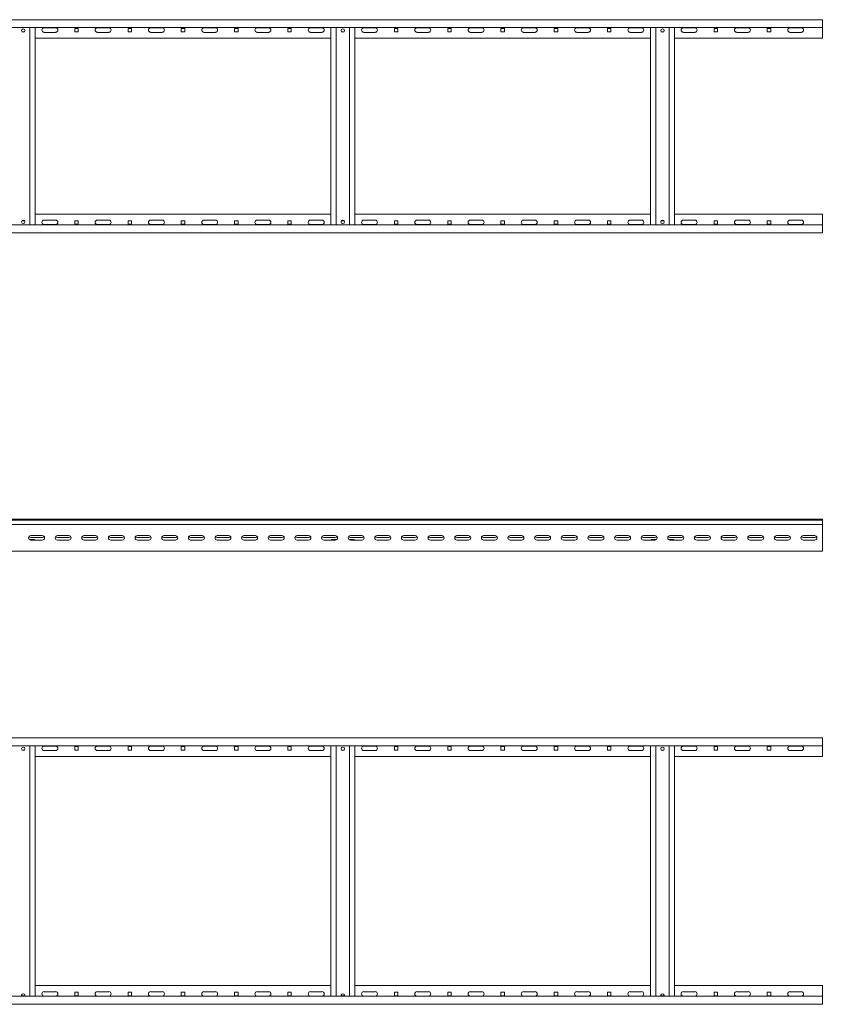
# Model space of a CAD drawing. Header units: millimetres. Extents: x -1633 to 3659, y -6913 to -187.
# Tile 5 of 11: x 2153 to 3659, y -5224 to -3376. Entities that reach past the tile are written whole.
import ezdxf

# ---------------------------------------------------------------- set-up
doc = ezdxf.new("R2010")
doc.units = ezdxf.units.MM

msp = doc.modelspace()

# ---------------------------------------------------------------- linework, layer by layer
at = {"color": 7, "linetype": 'Continuous', "lineweight": 15}
for p, q in [((3659.2, -3375.5), (659.2, -3375.5)), ((3659.2, -3375.5), (3659.2, -3379.5)), ((3659.2, -3379.5), (3659.2, -3390.5)), ((3659.2, -3390.5), (659.2, -3390.5)), ((2156.8, -3398.3), (2161.5, -3398.3)), ((2171.7, -3390.5), (2171.7, -3760.5)), ((2181.7, -3390.5), (2181.7, -3760.5)), ((2198.4, -3390.8), (2219.9, -3390.8)), ((2219.9, -3399.3), (2198.4, -3399.3)), ((2262.4, -3391.8), (2255.9, -3391.8)), ((2255.9, -3391.8), (2255.9, -3398.3)), ((2255.9, -3398.3), (2262.4, -3398.3)), ((2262.4, -3398.3), (2262.4, -3391.8)), ((2298.4, -3390.8), (2319.9, -3390.8)), ((2319.9, -3399.3), (2298.4, -3399.3)), ((2362.4, -3391.8), (2355.9, -3391.8)), ((2355.9, -3391.8), (2355.9, -3398.3)), ((2355.9, -3398.3), (2362.4, -3398.3)), ((2362.4, -3398.3), (2362.4, -3391.8)), ((2398.4, -3390.8), (2419.9, -3390.8)), ((2419.9, -3399.3), (2398.4, -3399.3)), ((2462.4, -3391.8), (2455.9, -3391.8)), ((2455.9, -3391.8), (2455.9, -3398.3)), ((2455.9, -3398.3), (2462.4, -3398.3)), ((2462.4, -3398.3), (2462.4, -3391.8)), ((2498.4, -3390.8), (2519.9, -3390.8)), ((2519.9, -3399.3), (2498.4, -3399.3)), ((2562.4, -3391.8), (2555.9, -3391.8)), ((2555.9, -3391.8), (2555.9, -3398.3)), ((2555.9, -3398.3), (2562.4, -3398.3)), ((2562.4, -3398.3), (2562.4, -3391.8)), ((2598.4, -3390.8), (2619.9, -3390.8)), ((2619.9, -3399.3), (2598.4, -3399.3)), ((2662.4, -3391.8), (2655.9, -3391.8)), ((2655.9, -3391.8), (2655.9, -3398.3)), ((2655.9, -3398.3), (2662.4, -3398.3)), ((2662.4, -3398.3), (2662.4, -3391.8)), ((2698.4, -3390.8), (2719.9, -3390.8)), ((2719.9, -3399.3), (2698.4, -3399.3)), ((2736.7, -3390.5), (2736.7, -3760.5)), ((2746.7, -3390.5), (2746.7, -3760.5)), ((2756.8, -3398.3), (2761.5, -3398.3)), ((2771.7, -3390.5), (2771.7, -3760.5)), ((2781.7, -3390.5), (2781.7, -3760.5)), ((2798.4, -3390.8), (2819.9, -3390.8)), ((2819.9, -3399.3), (2798.4, -3399.3)), ((2862.4, -3391.8), (2855.9, -3391.8)), ((2855.9, -3391.8), (2855.9, -3398.3)), ((2855.9, -3398.3), (2862.4, -3398.3)), ((2862.4, -3398.3), (2862.4, -3391.8)), ((2898.4, -3390.8), (2919.9, -3390.8)), ((2919.9, -3399.3), (2898.4, -3399.3)), ((2962.4, -3391.8), (2955.9, -3391.8)), ((2955.9, -3391.8), (2955.9, -3398.3)), ((2955.9, -3398.3), (2962.4, -3398.3)), ((2962.4, -3398.3), (2962.4, -3391.8)), ((2998.4, -3390.8), (3019.9, -3390.8)), ((3019.9, -3399.3), (2998.4, -3399.3)), ((3062.4, -3391.8), (3055.9, -3391.8)), ((3055.9, -3391.8), (3055.9, -3398.3)), ((3055.9, -3398.3), (3062.4, -3398.3)), ((3062.4, -3398.3), (3062.4, -3391.8)), ((3098.4, -3390.8), (3119.9, -3390.8)), ((3119.9, -3399.3), (3098.4, -3399.3)), ((3162.4, -3391.8), (3155.9, -3391.8)), ((3155.9, -3391.8), (3155.9, -3398.3)), ((3155.9, -3398.3), (3162.4, -3398.3)), ((3162.4, -3398.3), (3162.4, -3391.8)), ((3198.4, -3390.8), (3219.9, -3390.8)), ((3219.9, -3399.3), (3198.4, -3399.3)), ((3262.4, -3391.8), (3255.9, -3391.8)), ((3255.9, -3391.8), (3255.9, -3398.3)), ((3255.9, -3398.3), (3262.4, -3398.3)), ((3262.4, -3398.3), (3262.4, -3391.8)), ((3298.4, -3390.8), (3319.9, -3390.8)), ((3319.9, -3399.3), (3298.4, -3399.3)), ((3336.7, -3390.5), (3336.7, -3760.5)), ((3346.7, -3390.5), (3346.7, -3760.5)), ((3356.8, -3398.3), (3361.5, -3398.3)), ((3371.7, -3390.5), (3371.7, -3760.5)), ((3381.7, -3390.5), (3381.7, -3760.5)), ((3398.4, -3390.8), (3419.9, -3390.8)), ((3419.9, -3399.3), (3398.4, -3399.3)), ((3462.4, -3391.8), (3455.9, -3391.8)), ((3455.9, -3391.8), (3455.9, -3398.3)), ((3455.9, -3398.3), (3462.4, -3398.3)), ((3462.4, -3398.3), (3462.4, -3391.8)), ((3498.4, -3390.8), (3519.9, -3390.8)), ((3519.9, -3399.3), (3498.4, -3399.3)), ((3562.4, -3391.8), (3555.9, -3391.8)), ((3555.9, -3391.8), (3555.9, -3398.3)), ((3555.9, -3398.3), (3562.4, -3398.3)), ((3562.4, -3398.3), (3562.4, -3391.8)), ((3598.4, -3390.8), (3619.9, -3390.8)), ((3619.9, -3399.3), (3598.4, -3399.3)), ((3659.2, -3410.5), (3659.2, -3390.5)), ((2736.7, -3410.5), (2181.7, -3410.5)), ((3336.7, -3410.5), (2781.7, -3410.5)), ((3659.2, -3410.5), (3381.7, -3410.5)), ((2181.7, -3740.5), (2736.7, -3740.5)), ((2198.4, -3751.8), (2219.9, -3751.8)), ((2298.4, -3751.8), (2319.9, -3751.8)), ((2398.4, -3751.8), (2419.9, -3751.8)), ((2498.4, -3751.8), (2519.9, -3751.8)), ((2598.4, -3751.8), (2619.9, -3751.8)), ((2698.4, -3751.8), (2719.9, -3751.8)), ((2781.7, -3740.5), (3336.7, -3740.5)), ((2798.4, -3751.8), (2819.9, -3751.8)), ((2898.4, -3751.8), (2919.9, -3751.8)), ((2998.4, -3751.8), (3019.9, -3751.8)), ((3098.4, -3751.8), (3119.9, -3751.8)), ((3198.4, -3751.8), (3219.9, -3751.8)), ((3298.4, -3751.8), (3319.9, -3751.8)), ((3381.7, -3740.5), (3659.2, -3740.5)), ((3398.4, -3751.8), (3419.9, -3751.8)), ((3498.4, -3751.8), (3519.9, -3751.8)), ((3598.4, -3751.8), (3619.9, -3751.8)), ((3659.2, -3740.5), (3659.2, -3760.5)), ((659.2, -3760.5), (3659.2, -3760.5)), ((2161.5, -3752.8), (2156.8, -3752.8)), ((2219.9, -3760.3), (2198.4, -3760.3)), ((2255.9, -3752.8), (2255.9, -3759.3)), ((2262.4, -3752.8), (2255.9, -3752.8)), ((2255.9, -3759.3), (2262.4, -3759.3)), ((2262.4, -3759.3), (2262.4, -3752.8)), ((2319.9, -3760.3), (2298.4, -3760.3)), ((2355.9, -3752.8), (2355.9, -3759.3)), ((2362.4, -3752.8), (2355.9, -3752.8)), ((2355.9, -3759.3), (2362.4, -3759.3)), ((2362.4, -3759.3), (2362.4, -3752.8)), ((2419.9, -3760.3), (2398.4, -3760.3)), ((2455.9, -3752.8), (2455.9, -3759.3)), ((2462.4, -3752.8), (2455.9, -3752.8)), ((2455.9, -3759.3), (2462.4, -3759.3)), ((2462.4, -3759.3), (2462.4, -3752.8)), ((2519.9, -3760.3), (2498.4, -3760.3)), ((2555.9, -3752.8), (2555.9, -3759.3)), ((2562.4, -3752.8), (2555.9, -3752.8)), ((2555.9, -3759.3), (2562.4, -3759.3)), ((2562.4, -3759.3), (2562.4, -3752.8)), ((2619.9, -3760.3), (2598.4, -3760.3)), ((2655.9, -3752.8), (2655.9, -3759.3)), ((2662.4, -3752.8), (2655.9, -3752.8)), ((2655.9, -3759.3), (2662.4, -3759.3)), ((2662.4, -3759.3), (2662.4, -3752.8)), ((2719.9, -3760.3), (2698.4, -3760.3)), ((2761.5, -3752.8), (2756.8, -3752.8)), ((2819.9, -3760.3), (2798.4, -3760.3)), ((2855.9, -3752.8), (2855.9, -3759.3)), ((2862.4, -3752.8), (2855.9, -3752.8)), ((2855.9, -3759.3), (2862.4, -3759.3)), ((2862.4, -3759.3), (2862.4, -3752.8)), ((2919.9, -3760.3), (2898.4, -3760.3)), ((2955.9, -3752.8), (2955.9, -3759.3)), ((2962.4, -3752.8), (2955.9, -3752.8)), ((2955.9, -3759.3), (2962.4, -3759.3)), ((2962.4, -3759.3), (2962.4, -3752.8)), ((3019.9, -3760.3), (2998.4, -3760.3)), ((3055.9, -3752.8), (3055.9, -3759.3)), ((3062.4, -3752.8), (3055.9, -3752.8)), ((3055.9, -3759.3), (3062.4, -3759.3)), ((3062.4, -3759.3), (3062.4, -3752.8)), ((3119.9, -3760.3), (3098.4, -3760.3)), ((3155.9, -3752.8), (3155.9, -3759.3)), ((3162.4, -3752.8), (3155.9, -3752.8)), ((3155.9, -3759.3), (3162.4, -3759.3)), ((3162.4, -3759.3), (3162.4, -3752.8)), ((3219.9, -3760.3), (3198.4, -3760.3)), ((3255.9, -3752.8), (3255.9, -3759.3)), ((3262.4, -3752.8), (3255.9, -3752.8)), ((3255.9, -3759.3), (3262.4, -3759.3)), ((3262.4, -3759.3), (3262.4, -3752.8)), ((3319.9, -3760.3), (3298.4, -3760.3)), ((3361.5, -3752.8), (3356.8, -3752.8)), ((3419.9, -3760.3), (3398.4, -3760.3)), ((3455.9, -3752.8), (3455.9, -3759.3)), ((3462.4, -3752.8), (3455.9, -3752.8)), ((3455.9, -3759.3), (3462.4, -3759.3)), ((3462.4, -3759.3), (3462.4, -3752.8)), ((3519.9, -3760.3), (3498.4, -3760.3)), ((3555.9, -3752.8), (3555.9, -3759.3)), ((3562.4, -3752.8), (3555.9, -3752.8)), ((3555.9, -3759.3), (3562.4, -3759.3)), ((3562.4, -3759.3), (3562.4, -3752.8)), ((3619.9, -3760.3), (3598.4, -3760.3)), ((3659.2, -3771.5), (3659.2, -3760.5)), ((659.2, -3775.5), (3659.2, -3775.5)), ((3659.2, -3775.5), (3659.2, -3771.5)), ((3659.2, -4313.1), (659.2, -4313.1)), ((3659.2, -4315.1), (659.2, -4315.1)), ((659.2, -4323.1), (3659.2, -4323.1)), ((3659.2, -4313.1), (3659.2, -4315.1)), ((3659.2, -4317.1), (3659.2, -4315.1)), ((3659.2, -4323.1), (3659.2, -4317.1)), ((3659.2, -4327.1), (3659.2, -4323.1)), ((3659.2, -4369.1), (3659.2, -4327.1)), ((2171.7, -4351.1), (2171.7, -4352)), ((2178.7, -4351.1), (2171.7, -4351.1)), ((2194.9, -4343.9), (2173.4, -4343.9)), ((2194.9, -4347.4), (2173.4, -4347.4)), ((2173.4, -4352.4), (2194.9, -4352.4)), ((2244.9, -4343.9), (2223.4, -4343.9)), ((2244.9, -4347.4), (2223.4, -4347.4)), ((2223.4, -4352.4), (2244.9, -4352.4)), ((2294.9, -4343.9), (2273.4, -4343.9)), ((2294.9, -4347.4), (2273.4, -4347.4)), ((2273.4, -4352.4), (2294.9, -4352.4)), ((2344.9, -4343.9), (2323.4, -4343.9)), ((2344.9, -4347.4), (2323.4, -4347.4)), ((2323.4, -4352.4), (2344.9, -4352.4)), ((2394.9, -4343.9), (2373.4, -4343.9)), ((2394.9, -4347.4), (2373.4, -4347.4)), ((2373.4, -4352.4), (2394.9, -4352.4)), ((2444.9, -4343.9), (2423.4, -4343.9)), ((2444.9, -4347.4), (2423.4, -4347.4)), ((2423.4, -4352.4), (2444.9, -4352.4)), ((2494.9, -4343.9), (2473.4, -4343.9)), ((2494.9, -4347.4), (2473.4, -4347.4)), ((2473.4, -4352.4), (2494.9, -4352.4)), ((2544.9, -4343.9), (2523.4, -4343.9)), ((2544.9, -4347.4), (2523.4, -4347.4)), ((2523.4, -4352.4), (2544.9, -4352.4)), ((2594.9, -4343.9), (2573.4, -4343.9)), ((2594.9, -4347.4), (2573.4, -4347.4)), ((2573.4, -4352.4), (2594.9, -4352.4)), ((2644.9, -4343.9), (2623.4, -4343.9)), ((2644.9, -4347.4), (2623.4, -4347.4)), ((2623.4, -4352.4), (2644.9, -4352.4)), ((2694.9, -4343.9), (2673.4, -4343.9)), ((2694.9, -4347.4), (2673.4, -4347.4)), ((2673.4, -4352.4), (2694.9, -4352.4)), ((2744.9, -4343.9), (2723.4, -4343.9)), ((2744.9, -4347.4), (2723.4, -4347.4)), ((2723.4, -4352.4), (2744.9, -4352.4)), ((2746.7, -4351.1), (2739.7, -4351.1)), ((2746.7, -4351.1), (2746.7, -4352)), ((2771.7, -4351.1), (2771.7, -4352)), ((2778.7, -4351.1), (2771.7, -4351.1)), ((2794.9, -4343.9), (2773.4, -4343.9)), ((2794.9, -4347.4), (2773.4, -4347.4)), ((2773.4, -4352.4), (2794.9, -4352.4)), ((2844.9, -4343.9), (2823.4, -4343.9)), ((2844.9, -4347.4), (2823.4, -4347.4)), ((2823.4, -4352.4), (2844.9, -4352.4)), ((2894.9, -4343.9), (2873.4, -4343.9)), ((2894.9, -4347.4), (2873.4, -4347.4)), ((2873.4, -4352.4), (2894.9, -4352.4)), ((2944.9, -4343.9), (2923.4, -4343.9)), ((2944.9, -4347.4), (2923.4, -4347.4)), ((2923.4, -4352.4), (2944.9, -4352.4)), ((2994.9, -4343.9), (2973.4, -4343.9)), ((2994.9, -4347.4), (2973.4, -4347.4)), ((2973.4, -4352.4), (2994.9, -4352.4)), ((3044.9, -4343.9), (3023.4, -4343.9)), ((3044.9, -4347.4), (3023.4, -4347.4)), ((3023.4, -4352.4), (3044.9, -4352.4)), ((3094.9, -4343.9), (3073.4, -4343.9)), ((3094.9, -4347.4), (3073.4, -4347.4)), ((3073.4, -4352.4), (3094.9, -4352.4)), ((3144.9, -4343.9), (3123.4, -4343.9)), ((3144.9, -4347.4), (3123.4, -4347.4)), ((3123.4, -4352.4), (3144.9, -4352.4)), ((3194.9, -4343.9), (3173.4, -4343.9)), ((3194.9, -4347.4), (3173.4, -4347.4)), ((3173.4, -4352.4), (3194.9, -4352.4)), ((3244.9, -4343.9), (3223.4, -4343.9)), ((3244.9, -4347.4), (3223.4, -4347.4)), ((3223.4, -4352.4), (3244.9, -4352.4)), ((3294.9, -4343.9), (3273.4, -4343.9)), ((3294.9, -4347.4), (3273.4, -4347.4)), ((3273.4, -4352.4), (3294.9, -4352.4)), ((3344.9, -4343.9), (3323.4, -4343.9)), ((3344.9, -4347.4), (3323.4, -4347.4)), ((3323.4, -4352.4), (3344.9, -4352.4)), ((3346.7, -4351.1), (3339.7, -4351.1)), ((3346.7, -4351.1), (3346.7, -4352)), ((3371.7, -4351.1), (3371.7, -4352)), ((3378.7, -4351.1), (3371.7, -4351.1)), ((3394.9, -4343.9), (3373.4, -4343.9)), ((3394.9, -4347.4), (3373.4, -4347.4)), ((3373.4, -4352.4), (3394.9, -4352.4)), ((3444.9, -4343.9), (3423.4, -4343.9)), ((3444.9, -4347.4), (3423.4, -4347.4)), ((3423.4, -4352.4), (3444.9, -4352.4)), ((3494.9, -4343.9), (3473.4, -4343.9)), ((3494.9, -4347.4), (3473.4, -4347.4)), ((3473.4, -4352.4), (3494.9, -4352.4)), ((3544.9, -4343.9), (3523.4, -4343.9)), ((3544.9, -4347.4), (3523.4, -4347.4)), ((3523.4, -4352.4), (3544.9, -4352.4)), ((3594.9, -4343.9), (3573.4, -4343.9)), ((3594.9, -4347.4), (3573.4, -4347.4)), ((3573.4, -4352.4), (3594.9, -4352.4)), ((3644.9, -4343.9), (3623.4, -4343.9)), ((3644.9, -4347.4), (3623.4, -4347.4)), ((3623.4, -4352.4), (3644.9, -4352.4)), ((659.2, -4373.1), (3659.2, -4373.1)), ((3659.2, -4373.1), (3659.2, -4369.1)), ((3659.2, -4723.8), (659.2, -4723.8)), ((3659.2, -4723.8), (3659.2, -4727.8)), ((3659.2, -4727.8), (3659.2, -4738.8)), ((3659.2, -4738.8), (659.2, -4738.8)), ((2156.8, -4746.6), (2161.5, -4746.6)), ((2171.7, -4738.8), (2171.7, -5208.8)), ((2181.7, -4738.8), (2181.7, -5208.8)), ((2198.4, -4739.1), (2219.9, -4739.1)), ((2219.9, -4747.6), (2198.4, -4747.6)), ((2262.4, -4740.1), (2255.9, -4740.1)), ((2255.9, -4740.1), (2255.9, -4746.6)), ((2255.9, -4746.6), (2262.4, -4746.6)), ((2262.4, -4746.6), (2262.4, -4740.1)), ((2298.4, -4739.1), (2319.9, -4739.1)), ((2319.9, -4747.6), (2298.4, -4747.6)), ((2362.4, -4740.1), (2355.9, -4740.1)), ((2355.9, -4740.1), (2355.9, -4746.6)), ((2355.9, -4746.6), (2362.4, -4746.6)), ((2362.4, -4746.6), (2362.4, -4740.1)), ((2398.4, -4739.1), (2419.9, -4739.1)), ((2419.9, -4747.6), (2398.4, -4747.6)), ((2462.4, -4740.1), (2455.9, -4740.1)), ((2455.9, -4740.1), (2455.9, -4746.6)), ((2455.9, -4746.6), (2462.4, -4746.6)), ((2462.4, -4746.6), (2462.4, -4740.1)), ((2498.4, -4739.1), (2519.9, -4739.1)), ((2519.9, -4747.6), (2498.4, -4747.6)), ((2562.4, -4740.1), (2555.9, -4740.1)), ((2555.9, -4740.1), (2555.9, -4746.6)), ((2555.9, -4746.6), (2562.4, -4746.6)), ((2562.4, -4746.6), (2562.4, -4740.1)), ((2598.4, -4739.1), (2619.9, -4739.1)), ((2619.9, -4747.6), (2598.4, -4747.6)), ((2662.4, -4740.1), (2655.9, -4740.1)), ((2655.9, -4740.1), (2655.9, -4746.6)), ((2655.9, -4746.6), (2662.4, -4746.6)), ((2662.4, -4746.6), (2662.4, -4740.1)), ((2698.4, -4739.1), (2719.9, -4739.1)), ((2719.9, -4747.6), (2698.4, -4747.6)), ((2736.7, -4738.8), (2736.7, -5208.8)), ((2746.7, -4738.8), (2746.7, -5208.8)), ((2756.8, -4746.6), (2761.5, -4746.6)), ((2771.7, -4738.8), (2771.7, -5208.8)), ((2781.7, -4738.8), (2781.7, -5208.8)), ((2798.4, -4739.1), (2819.9, -4739.1)), ((2819.9, -4747.6), (2798.4, -4747.6)), ((2862.4, -4740.1), (2855.9, -4740.1)), ((2855.9, -4740.1), (2855.9, -4746.6)), ((2855.9, -4746.6), (2862.4, -4746.6)), ((2862.4, -4746.6), (2862.4, -4740.1)), ((2898.4, -4739.1), (2919.9, -4739.1)), ((2919.9, -4747.6), (2898.4, -4747.6)), ((2962.4, -4740.1), (2955.9, -4740.1)), ((2955.9, -4740.1), (2955.9, -4746.6)), ((2955.9, -4746.6), (2962.4, -4746.6)), ((2962.4, -4746.6), (2962.4, -4740.1)), ((2998.4, -4739.1), (3019.9, -4739.1)), ((3019.9, -4747.6), (2998.4, -4747.6)), ((3062.4, -4740.1), (3055.9, -4740.1)), ((3055.9, -4740.1), (3055.9, -4746.6)), ((3055.9, -4746.6), (3062.4, -4746.6)), ((3062.4, -4746.6), (3062.4, -4740.1)), ((3098.4, -4739.1), (3119.9, -4739.1)), ((3119.9, -4747.6), (3098.4, -4747.6)), ((3162.4, -4740.1), (3155.9, -4740.1)), ((3155.9, -4740.1), (3155.9, -4746.6)), ((3155.9, -4746.6), (3162.4, -4746.6)), ((3162.4, -4746.6), (3162.4, -4740.1)), ((3198.4, -4739.1), (3219.9, -4739.1)), ((3219.9, -4747.6), (3198.4, -4747.6)), ((3262.4, -4740.1), (3255.9, -4740.1)), ((3255.9, -4740.1), (3255.9, -4746.6)), ((3255.9, -4746.6), (3262.4, -4746.6)), ((3262.4, -4746.6), (3262.4, -4740.1)), ((3298.4, -4739.1), (3319.9, -4739.1)), ((3319.9, -4747.6), (3298.4, -4747.6)), ((3336.7, -4738.8), (3336.7, -5208.8)), ((3346.7, -4738.8), (3346.7, -5208.8)), ((3356.8, -4746.6), (3361.5, -4746.6)), ((3371.7, -4738.8), (3371.7, -5208.8)), ((3381.7, -4738.8), (3381.7, -5208.8)), ((3398.4, -4739.1), (3419.9, -4739.1)), ((3419.9, -4747.6), (3398.4, -4747.6)), ((3462.4, -4740.1), (3455.9, -4740.1)), ((3455.9, -4740.1), (3455.9, -4746.6)), ((3455.9, -4746.6), (3462.4, -4746.6)), ((3462.4, -4746.6), (3462.4, -4740.1)), ((3498.4, -4739.1), (3519.9, -4739.1)), ((3519.9, -4747.6), (3498.4, -4747.6)), ((3562.4, -4740.1), (3555.9, -4740.1)), ((3555.9, -4740.1), (3555.9, -4746.6)), ((3555.9, -4746.6), (3562.4, -4746.6)), ((3562.4, -4746.6), (3562.4, -4740.1)), ((3598.4, -4739.1), (3619.9, -4739.1)), ((3619.9, -4747.6), (3598.4, -4747.6)), ((3659.2, -4758.8), (3659.2, -4738.8)), ((2736.7, -4758.8), (2181.7, -4758.8)), ((3336.7, -4758.8), (2781.7, -4758.8)), ((3659.2, -4758.8), (3381.7, -4758.8)), ((2181.7, -5188.8), (2736.7, -5188.8)), ((2781.7, -5188.8), (3336.7, -5188.8)), ((3381.7, -5188.8), (3659.2, -5188.8)), ((3659.2, -5188.8), (3659.2, -5208.8)), ((659.2, -5208.8), (3659.2, -5208.8)), ((2155.9, -5207.6), (2162.4, -5207.6)), ((2198.4, -5200.1), (2219.9, -5200.1)), ((2219.9, -5208.6), (2198.4, -5208.6)), ((2255.9, -5201.1), (2255.9, -5207.6)), ((2262.4, -5201.1), (2255.9, -5201.1)), ((2255.9, -5207.6), (2262.4, -5207.6)), ((2262.4, -5207.6), (2262.4, -5201.1)), ((2298.4, -5200.1), (2319.9, -5200.1)), ((2319.9, -5208.6), (2298.4, -5208.6)), ((2355.9, -5201.1), (2355.9, -5207.6)), ((2362.4, -5201.1), (2355.9, -5201.1)), ((2355.9, -5207.6), (2362.4, -5207.6)), ((2362.4, -5207.6), (2362.4, -5201.1)), ((2398.4, -5200.1), (2419.9, -5200.1)), ((2419.9, -5208.6), (2398.4, -5208.6)), ((2455.9, -5201.1), (2455.9, -5207.6)), ((2462.4, -5201.1), (2455.9, -5201.1)), ((2455.9, -5207.6), (2462.4, -5207.6)), ((2462.4, -5207.6), (2462.4, -5201.1)), ((2498.4, -5200.1), (2519.9, -5200.1)), ((2519.9, -5208.6), (2498.4, -5208.6)), ((2555.9, -5201.1), (2555.9, -5207.6)), ((2562.4, -5201.1), (2555.9, -5201.1)), ((2555.9, -5207.6), (2562.4, -5207.6)), ((2562.4, -5207.6), (2562.4, -5201.1)), ((2598.4, -5200.1), (2619.9, -5200.1)), ((2619.9, -5208.6), (2598.4, -5208.6)), ((2655.9, -5201.1), (2655.9, -5207.6)), ((2662.4, -5201.1), (2655.9, -5201.1)), ((2655.9, -5207.6), (2662.4, -5207.6)), ((2662.4, -5207.6), (2662.4, -5201.1)), ((2698.4, -5200.1), (2719.9, -5200.1)), ((2719.9, -5208.6), (2698.4, -5208.6)), ((2755.9, -5207.6), (2762.4, -5207.6)), ((2798.4, -5200.1), (2819.9, -5200.1)), ((2819.9, -5208.6), (2798.4, -5208.6)), ((2855.9, -5201.1), (2855.9, -5207.6)), ((2862.4, -5201.1), (2855.9, -5201.1)), ((2855.9, -5207.6), (2862.4, -5207.6)), ((2862.4, -5207.6), (2862.4, -5201.1)), ((2898.4, -5200.1), (2919.9, -5200.1)), ((2919.9, -5208.6), (2898.4, -5208.6)), ((2955.9, -5201.1), (2955.9, -5207.6)), ((2962.4, -5201.1), (2955.9, -5201.1)), ((2955.9, -5207.6), (2962.4, -5207.6)), ((2962.4, -5207.6), (2962.4, -5201.1)), ((2998.4, -5200.1), (3019.9, -5200.1)), ((3019.9, -5208.6), (2998.4, -5208.6)), ((3055.9, -5201.1), (3055.9, -5207.6)), ((3062.4, -5201.1), (3055.9, -5201.1)), ((3055.9, -5207.6), (3062.4, -5207.6)), ((3062.4, -5207.6), (3062.4, -5201.1)), ((3098.4, -5200.1), (3119.9, -5200.1)), ((3119.9, -5208.6), (3098.4, -5208.6)), ((3155.9, -5201.1), (3155.9, -5207.6)), ((3162.4, -5201.1), (3155.9, -5201.1)), ((3155.9, -5207.6), (3162.4, -5207.6)), ((3162.4, -5207.6), (3162.4, -5201.1)), ((3198.4, -5200.1), (3219.9, -5200.1)), ((3219.9, -5208.6), (3198.4, -5208.6)), ((3255.9, -5201.1), (3255.9, -5207.6)), ((3262.4, -5201.1), (3255.9, -5201.1)), ((3255.9, -5207.6), (3262.4, -5207.6)), ((3262.4, -5207.6), (3262.4, -5201.1)), ((3298.4, -5200.1), (3319.9, -5200.1)), ((3319.9, -5208.6), (3298.4, -5208.6)), ((3355.9, -5207.6), (3362.4, -5207.6)), ((3398.4, -5200.1), (3419.9, -5200.1)), ((3419.9, -5208.6), (3398.4, -5208.6)), ((3455.9, -5201.1), (3455.9, -5207.6)), ((3462.4, -5201.1), (3455.9, -5201.1)), ((3455.9, -5207.6), (3462.4, -5207.6)), ((3462.4, -5207.6), (3462.4, -5201.1)), ((3498.4, -5200.1), (3519.9, -5200.1)), ((3519.9, -5208.6), (3498.4, -5208.6)), ((3555.9, -5201.1), (3555.9, -5207.6)), ((3562.4, -5201.1), (3555.9, -5201.1)), ((3555.9, -5207.6), (3562.4, -5207.6)), ((3562.4, -5207.6), (3562.4, -5201.1)), ((3598.4, -5200.1), (3619.9, -5200.1)), ((3619.9, -5208.6), (3598.4, -5208.6)), ((3659.2, -5219.8), (3659.2, -5208.8)), ((659.2, -5223.8), (3659.2, -5223.8)), ((3659.2, -5223.8), (3659.2, -5219.8))]:
    msp.add_line(p, q, dxfattribs=at)
for centre in [(2159.2, -3396), (2759.2, -3396), (3359.2, -3396), (2159.2, -3755), (2759.2, -3755), (3359.2, -3755), (2159.2, -4744.3), (2759.2, -4744.3), (3359.2, -4744.3)]:
    msp.add_circle(centre, 3.25, dxfattribs=at)
for centre, radius, start, end in [((2198.4, -3395), 4.25, 90, 270), ((2219.9, -3395), 4.25, 270, 90), ((2298.4, -3395), 4.25, 90, 270), ((2319.9, -3395), 4.25, 270, 90), ((2398.4, -3395), 4.25, 90, 270), ((2419.9, -3395), 4.25, 270, 90), ((2498.4, -3395), 4.25, 90, 270), ((2519.9, -3395), 4.25, 270, 90), ((2598.4, -3395), 4.25, 90, 270), ((2619.9, -3395), 4.25, 270, 90), ((2698.4, -3395), 4.25, 90, 270), ((2719.9, -3395), 4.25, 270, 90), ((2798.4, -3395), 4.25, 90, 270), ((2819.9, -3395), 4.25, 270, 90), ((2898.4, -3395), 4.25, 90, 270), ((2919.9, -3395), 4.25, 270, 90), ((2998.4, -3395), 4.25, 90, 270), ((3019.9, -3395), 4.25, 270, 90), ((3098.4, -3395), 4.25, 90, 270), ((3119.9, -3395), 4.25, 270, 90), ((3198.4, -3395), 4.25, 90, 270), ((3219.9, -3395), 4.25, 270, 90), ((3298.4, -3395), 4.25, 90, 270), ((3319.9, -3395), 4.25, 270, 90), ((3398.4, -3395), 4.25, 90, 270), ((3419.9, -3395), 4.25, 270, 90), ((3498.4, -3395), 4.25, 90, 270), ((3519.9, -3395), 4.25, 270, 90), ((3598.4, -3395), 4.25, 90, 270), ((3619.9, -3395), 4.25, 270, 90), ((2198.4, -3756), 4.25, 90, 270), ((2219.9, -3756), 4.25, 270, 90), ((2298.4, -3756), 4.25, 90, 270), ((2319.9, -3756), 4.25, 270, 90), ((2398.4, -3756), 4.25, 90, 270), ((2419.9, -3756), 4.25, 270, 90), ((2498.4, -3756), 4.25, 90, 270), ((2519.9, -3756), 4.25, 270, 90), ((2598.4, -3756), 4.25, 90, 270), ((2619.9, -3756), 4.25, 270, 90), ((2698.4, -3756), 4.25, 90, 270), ((2719.9, -3756), 4.25, 270, 90), ((2798.4, -3756), 4.25, 90, 270), ((2819.9, -3756), 4.25, 270, 90), ((2898.4, -3756), 4.25, 90, 270), ((2919.9, -3756), 4.25, 270, 90), ((2998.4, -3756), 4.25, 90, 270), ((3019.9, -3756), 4.25, 270, 90), ((3098.4, -3756), 4.25, 90, 270), ((3119.9, -3756), 4.25, 270, 90), ((3198.4, -3756), 4.25, 90, 270), ((3219.9, -3756), 4.25, 270, 90), ((3298.4, -3756), 4.25, 90, 270), ((3319.9, -3756), 4.25, 270, 90), ((3398.4, -3756), 4.25, 90, 270), ((3419.9, -3756), 4.25, 270, 90), ((3498.4, -3756), 4.25, 90, 270), ((3519.9, -3756), 4.25, 270, 90), ((3598.4, -3756), 4.25, 90, 270), ((3619.9, -3756), 4.25, 270, 90), ((2173.4, -4348.1), 4.25, 90, 270), ((2173.4, -4343.1), 4.25, 216.0318, 270), ((2178.7, -4354.1), 3, 35.4505, 90), ((2194.9, -4348.1), 4.25, 270, 90), ((2194.9, -4343.1), 4.25, 270, 323.9682), ((2223.4, -4348.1), 4.25, 90, 270), ((2223.4, -4343.1), 4.25, 216.0318, 270), ((2244.9, -4348.1), 4.25, 270, 90), ((2244.9, -4343.1), 4.25, 270, 323.968), ((2273.4, -4348.1), 4.25, 90, 270), ((2273.4, -4343.1), 4.25, 216.0318, 270), ((2294.9, -4348.1), 4.25, 270, 90), ((2294.9, -4343.1), 4.25, 270, 323.968), ((2323.4, -4348.1), 4.25, 90, 270), ((2323.4, -4343.1), 4.25, 216.0319, 270), ((2344.9, -4348.1), 4.25, 270, 90), ((2344.9, -4343.1), 4.25, 270, 323.968), ((2373.4, -4348.1), 4.25, 90, 270), ((2373.4, -4343.1), 4.25, 216.0319, 270), ((2394.9, -4348.1), 4.25, 270, 90), ((2394.9, -4343.1), 4.25, 270, 323.9682), ((2423.4, -4348.1), 4.25, 90, 270), ((2423.4, -4343.1), 4.25, 216.0319, 270), ((2444.9, -4348.1), 4.25, 270, 90), ((2444.9, -4343.1), 4.25, 270, 323.9682), ((2473.4, -4348.1), 4.25, 90, 270), ((2473.4, -4343.1), 4.25, 216.032, 270), ((2494.9, -4348.1), 4.25, 270, 90), ((2494.9, -4343.1), 4.25, 270, 323.9681), ((2523.4, -4348.1), 4.25, 90, 270), ((2523.4, -4343.1), 4.25, 216.0318, 270), ((2544.9, -4348.1), 4.25, 270, 90), ((2544.9, -4343.1), 4.25, 270, 323.9685), ((2573.4, -4348.1), 4.25, 90, 270), ((2573.4, -4343.1), 4.25, 216.0319, 270), ((2594.9, -4348.1), 4.25, 270, 90), ((2594.9, -4343.1), 4.25, 270, 323.9681), ((2623.4, -4348.1), 4.25, 90, 270), ((2623.4, -4343.1), 4.25, 216.0317, 270), ((2644.9, -4348.1), 4.25, 270, 90), ((2644.9, -4343.1), 4.25, 270, 323.9681), ((2673.4, -4348.1), 4.25, 90, 270), ((2673.4, -4343.1), 4.25, 216.032, 270), ((2694.9, -4348.1), 4.25, 270, 90), ((2694.9, -4343.1), 4.25, 270, 323.9681), ((2723.4, -4348.1), 4.25, 90, 270), ((2723.4, -4343.1), 4.25, 216.0319, 270), ((2739.7, -4354.1), 3, 90, 144.5495), ((2744.9, -4348.1), 4.25, 270, 90), ((2744.9, -4343.1), 4.25, 270, 323.9681), ((2773.4, -4348.1), 4.25, 90, 270), ((2773.4, -4343.1), 4.25, 216.0319, 270), ((2778.7, -4354.1), 3, 35.4505, 90), ((2794.9, -4348.1), 4.25, 270, 90), ((2794.9, -4343.1), 4.25, 270, 323.968), ((2823.4, -4348.1), 4.25, 90, 270), ((2823.4, -4343.1), 4.25, 216.0319, 270), ((2844.9, -4348.1), 4.25, 270, 90), ((2844.9, -4343.1), 4.25, 270, 323.9681), ((2873.4, -4348.1), 4.25, 90, 270), ((2873.4, -4343.1), 4.25, 216.0319, 270), ((2894.9, -4348.1), 4.25, 270, 90), ((2894.9, -4343.1), 4.25, 270, 323.9674), ((2923.4, -4348.1), 4.25, 90, 270), ((2923.4, -4343.1), 4.25, 216.0319, 270), ((2944.9, -4348.1), 4.25, 270, 90), ((2944.9, -4343.1), 4.25, 270, 323.9681), ((2973.4, -4348.1), 4.25, 90, 270), ((2973.4, -4343.1), 4.25, 216.0319, 270), ((2994.9, -4348.1), 4.25, 270, 90), ((2994.9, -4343.1), 4.25, 270, 323.9677), ((3023.4, -4348.1), 4.25, 90, 270), ((3023.4, -4343.1), 4.25, 216.0315, 270), ((3044.9, -4348.1), 4.25, 270, 90), ((3044.9, -4343.1), 4.25, 270, 323.9681), ((3073.4, -4348.1), 4.25, 90, 270), ((3073.4, -4343.1), 4.25, 216.0319, 270), ((3094.9, -4348.1), 4.25, 270, 90), ((3094.9, -4343.1), 4.25, 270, 323.9681), ((3123.4, -4348.1), 4.25, 90, 270), ((3123.4, -4343.1), 4.25, 216.0319, 270), ((3144.9, -4348.1), 4.25, 270, 90), ((3144.9, -4343.1), 4.25, 270, 323.9681), ((3173.4, -4348.1), 4.25, 90, 270), ((3173.4, -4343.1), 4.25, 216.0323, 270), ((3194.9, -4348.1), 4.25, 270, 90), ((3194.9, -4343.1), 4.25, 270, 323.969), ((3223.4, -4348.1), 4.25, 90, 270), ((3223.4, -4343.1), 4.25, 216.0314, 270), ((3244.9, -4348.1), 4.25, 270, 90), ((3244.9, -4343.1), 4.25, 270, 323.9672), ((3273.4, -4348.1), 4.25, 90, 270), ((3273.4, -4343.1), 4.25, 216.0319, 270), ((3294.9, -4348.1), 4.25, 270, 90), ((3294.9, -4343.1), 4.25, 270, 323.9676), ((3323.4, -4348.1), 4.25, 90, 270), ((3323.4, -4343.1), 4.25, 216.0324, 270), ((3339.7, -4354.1), 3, 90, 144.5495), ((3344.9, -4348.1), 4.25, 270, 90), ((3344.9, -4343.1), 4.25, 270, 323.9686), ((3373.4, -4348.1), 4.25, 90, 270), ((3373.4, -4343.1), 4.25, 216.0314, 270), ((3378.7, -4354.1), 3, 35.4505, 90), ((3394.9, -4348.1), 4.25, 270, 90), ((3394.9, -4343.1), 4.25, 270, 323.9687), ((3423.4, -4348.1), 4.25, 90, 270), ((3423.4, -4343.1), 4.25, 216.0313, 270), ((3444.9, -4348.1), 4.25, 270, 90), ((3444.9, -4343.1), 4.25, 270, 323.9676), ((3473.4, -4348.1), 4.25, 90, 270), ((3473.4, -4343.1), 4.25, 216.0319, 270), ((3494.9, -4348.1), 4.25, 270, 90), ((3494.9, -4343.1), 4.25, 270, 323.9687), ((3523.4, -4348.1), 4.25, 90, 270), ((3523.4, -4343.1), 4.25, 216.0313, 270), ((3544.9, -4348.1), 4.25, 270, 90), ((3544.9, -4343.1), 4.25, 270, 323.9687), ((3573.4, -4348.1), 4.25, 90, 270), ((3573.4, -4343.1), 4.25, 216.0331, 270), ((3594.9, -4348.1), 4.25, 270, 90), ((3594.9, -4343.1), 4.25, 270, 323.9681), ((3623.4, -4348.1), 4.25, 90, 270), ((3623.4, -4343.1), 4.25, 216.0319, 270), ((3644.9, -4348.1), 4.25, 270, 90), ((3644.9, -4343.1), 4.25, 270, 323.9681), ((2198.4, -4743.3), 4.25, 90, 270), ((2219.9, -4743.3), 4.25, 270, 90), ((2298.4, -4743.3), 4.25, 90, 270), ((2319.9, -4743.3), 4.25, 270, 90), ((2398.4, -4743.3), 4.25, 90, 270), ((2419.9, -4743.3), 4.25, 270, 90), ((2498.4, -4743.3), 4.25, 90, 270), ((2519.9, -4743.3), 4.25, 270, 90), ((2598.4, -4743.3), 4.25, 90, 270), ((2619.9, -4743.3), 4.25, 270, 90), ((2698.4, -4743.3), 4.25, 90, 270), ((2719.9, -4743.3), 4.25, 270, 90), ((2798.4, -4743.3), 4.25, 90, 270), ((2819.9, -4743.3), 4.25, 270, 90), ((2898.4, -4743.3), 4.25, 90, 270), ((2919.9, -4743.3), 4.25, 270, 90), ((2998.4, -4743.3), 4.25, 90, 270), ((3019.9, -4743.3), 4.25, 270, 90), ((3098.4, -4743.3), 4.25, 90, 270), ((3119.9, -4743.3), 4.25, 270, 90), ((3198.4, -4743.3), 4.25, 90, 270), ((3219.9, -4743.3), 4.25, 270, 90), ((3298.4, -4743.3), 4.25, 90, 270), ((3319.9, -4743.3), 4.25, 270, 90), ((3398.4, -4743.3), 4.25, 90, 270), ((3419.9, -4743.3), 4.25, 270, 90), ((3498.4, -4743.3), 4.25, 90, 270), ((3519.9, -4743.3), 4.25, 270, 90), ((3598.4, -4743.3), 4.25, 90, 270), ((3619.9, -4743.3), 4.25, 270, 90), ((2159.2, -5207.3), 3.25, 332.5136, 207.4864), ((2198.4, -5204.3), 4.25, 90, 270), ((2219.9, -5204.3), 4.25, 270, 90), ((2298.4, -5204.3), 4.25, 90, 270), ((2319.9, -5204.3), 4.25, 270, 90), ((2398.4, -5204.3), 4.25, 90, 270), ((2419.9, -5204.3), 4.25, 270, 90), ((2498.4, -5204.3), 4.25, 90, 270), ((2519.9, -5204.3), 4.25, 270, 90), ((2598.4, -5204.3), 4.25, 90, 270), ((2619.9, -5204.3), 4.25, 270, 90), ((2698.4, -5204.3), 4.25, 90, 270), ((2719.9, -5204.3), 4.25, 270, 90), ((2759.2, -5207.3), 3.25, 332.5136, 207.4864), ((2798.4, -5204.3), 4.25, 90, 270), ((2819.9, -5204.3), 4.25, 270, 90), ((2898.4, -5204.3), 4.25, 90, 270), ((2919.9, -5204.3), 4.25, 270, 90), ((2998.4, -5204.3), 4.25, 90, 270), ((3019.9, -5204.3), 4.25, 270, 90), ((3098.4, -5204.3), 4.25, 90, 270), ((3119.9, -5204.3), 4.25, 270, 90), ((3198.4, -5204.3), 4.25, 90, 270), ((3219.9, -5204.3), 4.25, 270, 90), ((3298.4, -5204.3), 4.25, 90, 270), ((3319.9, -5204.3), 4.25, 270, 90), ((3359.2, -5207.3), 3.25, 332.5136, 207.4864), ((3398.4, -5204.3), 4.25, 90, 270), ((3419.9, -5204.3), 4.25, 270, 90), ((3498.4, -5204.3), 4.25, 90, 270), ((3519.9, -5204.3), 4.25, 270, 90), ((3598.4, -5204.3), 4.25, 90, 270), ((3619.9, -5204.3), 4.25, 270, 90)]:
    msp.add_arc(centre, radius, start, end, dxfattribs=at)

doc.saveas('drawing.dxf')
